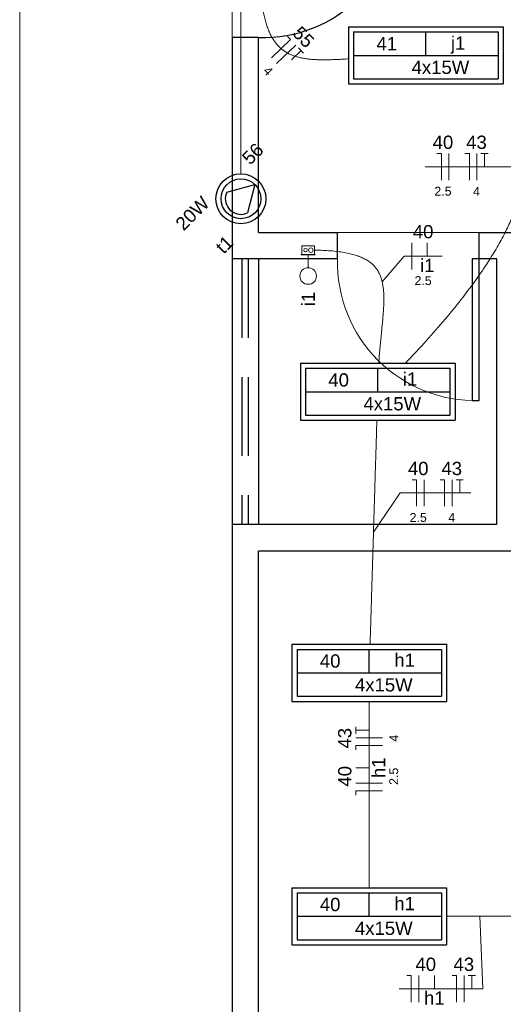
# Model space of a CAD drawing. Header units: millimetres. Extents: x -8 to 220, y -114 to 51.
# Tile 53 of 82: x 26.56 to 29.29, y 37.44 to 43. Entities that reach past the tile are written whole.
import ezdxf

# ---------------------------------------------------------------- set-up
doc = ezdxf.new("R2010")
doc.units = ezdxf.units.MM
doc.header["$MEASUREMENT"] = 0
doc.linetypes.add('HIDDEN', pattern=[0.9525, 0.635, -0.3175])
for name, color, linetype, lineweight in [('0.1', 1, 'Continuous', 9), ('EL-Condutos', 4, 'Continuous', 5), ('EL-Fios (Fase 1)', 7, 'Continuous', 5), ('EL-Fios (Neutro)', 7, 'Continuous', 5), ('EL-Fios (Retorno)', 7, 'Continuous', 5), ('EL-Fios (Terra)', 7, 'Continuous', 5), ('EL-Interruptor', 5, 'Continuous', 5), ('EL-Textos fios', 7, 'Continuous', 5), ('IFC-Caixa de passagem-Contorno', 44, 'Continuous', 5), ('Textos', 7, 'Continuous', 5)]:
    doc.layers.add(name, color=color, linetype=linetype, lineweight=lineweight)
for name, color, linetype in [('1', 1, 'Continuous'), ('Arq-parede-alta', 5, 'Continuous'), ('P-SIMBOL', 5, 'Continuous'), ('parede', 5, 'Continuous'), ('porta', 3, 'Continuous'), ('PROJEÇÃO', 6, 'HIDDEN')]:
    doc.layers.add(name, color=color, linetype=linetype)
doc.styles.add('Arial', font='arial.ttf')

msp = doc.modelspace()

# ---------------------------------------------------------------- linework, layer by layer
at = {"layer": '0.1', "color": 8}
for p, q in [((27.7598, 42.8968), (27.7598, 43.6968)), ((28.3558, 41.7968), (29.1558, 41.7968))]:
    msp.add_line(p, q, dxfattribs=at)
msp.add_lwpolyline([(26.5598, 36.4967), (26.5598, 50.4719)], dxfattribs=at)
msp.add_arc((29.1358, 41.6268), 0.7803, 178.5312, 271.4688, dxfattribs=at)
at = {"layer": '1', "color": 8}
msp.add_arc((27.9298, 43.6768), 0.7803, 268.5312, 1.4688, dxfattribs=at)
at = {"layer": 'Arq-parede-alta', "color": 8, "ltscale": 0.03}
for p, q in [((27.9098, 41.7968), (28.3558, 41.7968)), ((29.1558, 41.7968), (29.5098, 41.7968)), ((28.3558, 41.6468), (27.9098, 41.6468))]:
    msp.add_line(p, q, dxfattribs=at)
msp.add_lwpolyline([(29.2558, 40.1468), (29.2558, 41.6468)], dxfattribs=at)
at = {"layer": 'EL-Condutos', "linetype": 'Continuous'}
for points in [[(27.8098, 43.827), (27.8098, 43.7438), (27.8098, 43.6656), (27.8098, 43.5921), (27.8098, 43.523), (27.8098, 43.4578), (27.8098, 43.3963), (27.8098, 43.3381), (27.8098, 43.2829), (27.8098, 43.2303), (27.8098, 43.18), (27.8098, 43.1316), (27.8098, 43.0848), (27.8098, 43.0394), (27.8098, 42.9948), (27.8098, 42.9508), (27.8098, 42.907), (27.8098, 42.8632), (27.8098, 42.8189), (27.8098, 42.7738), (27.8098, 42.7276), (27.8098, 42.68), (27.8098, 42.6305), (27.8098, 42.5788), (27.8098, 42.5247), (27.8098, 42.4678), (27.8098, 42.4076), (27.8098, 42.344), (27.8098, 42.2765), (27.8098, 42.2048), (27.8098, 42.1286)], [(28.7403, 41.0584), (28.8591, 41.1872), (28.9631, 41.3065), (29.0533, 41.4172), (29.1307, 41.5197), (29.1964, 41.6148), (29.2513, 41.7029), (29.2964, 41.7848), (29.3328, 41.8609), (29.3614, 41.932), (29.3833, 41.9986), (29.3995, 42.0613), (29.4109, 42.1208), (29.4186, 42.1776), (29.4237, 42.2324), (29.427, 42.2857), (29.4296, 42.3382), (29.4326, 42.3905), (29.4369, 42.4432), (29.4435, 42.4968), (29.4535, 42.5521), (29.4678, 42.6095), (29.4874, 42.6698), (29.5134, 42.7335), (29.5468, 42.8012), (29.5886, 42.8735), (29.6397, 42.9511), (29.7013, 43.0345), (29.7742, 43.1244), (29.8595, 43.2213), (29.9583, 43.3259)], [(27.918, 43.2429), (27.9199, 43.1978), (27.9227, 43.1556), (27.9264, 43.1162), (27.931, 43.0794), (27.9366, 43.0453), (27.9431, 43.0136), (27.9505, 42.9844), (27.9589, 42.9576), (27.9683, 42.933), (27.9787, 42.9105), (27.9901, 42.8901), (28.0025, 42.8717), (28.016, 42.8552), (28.0305, 42.8404), (28.046, 42.8274), (28.0627, 42.816), (28.0805, 42.8062), (28.0993, 42.7978), (28.1193, 42.7907), (28.1404, 42.7849), (28.1627, 42.7803), (28.1862, 42.7767), (28.2108, 42.7742), (28.2366, 42.7725), (28.2636, 42.7717), (28.2919, 42.7716), (28.3214, 42.7722), (28.3521, 42.7733), (28.3841, 42.7748), (28.4174, 42.7767)], [(28.2249, 41.6966), (28.2726, 41.6954), (28.3164, 41.6928), (28.3566, 41.6888), (28.3932, 41.6835), (28.4263, 41.6767), (28.4563, 41.6686), (28.4831, 41.6591), (28.5069, 41.6482), (28.5279, 41.636), (28.5463, 41.6224), (28.5622, 41.6073), (28.5757, 41.591), (28.5871, 41.5732), (28.5963, 41.554), (28.6037, 41.5335), (28.6093, 41.5115), (28.6134, 41.4882), (28.6159, 41.4635), (28.6172, 41.4374), (28.6173, 41.41), (28.6165, 41.3811), (28.6147, 41.3508), (28.6123, 41.3192), (28.6093, 41.2862), (28.606, 41.2517), (28.6024, 41.2159), (28.5987, 41.1787), (28.5951, 41.1401), (28.5916, 41.1001), (28.5886, 41.0587)], [(28.578, 40.7366), (28.5762, 40.6794), (28.5746, 40.6253), (28.573, 40.5741), (28.5716, 40.5255), (28.5702, 40.4794), (28.5688, 40.4354), (28.5676, 40.3935), (28.5664, 40.3533), (28.5652, 40.3147), (28.5641, 40.2774), (28.563, 40.2412), (28.5619, 40.2059), (28.5609, 40.1712), (28.5598, 40.137), (28.5588, 40.103), (28.5578, 40.069), (28.5567, 40.0348), (28.5557, 40.0001), (28.5546, 39.9648), (28.5535, 39.9286), (28.5524, 39.8913), (28.5512, 39.8527), (28.55, 39.8125), (28.5487, 39.7706), (28.5474, 39.7266), (28.546, 39.6805), (28.5446, 39.6319), (28.543, 39.5807), (28.5414, 39.5266), (28.5396, 39.4694)], [(28.5348, 39.149), (28.5348, 39.102), (28.5348, 39.0574), (28.5348, 39.0151), (28.5348, 38.9749), (28.5348, 38.9367), (28.5348, 38.9002), (28.5348, 38.8653), (28.5348, 38.8318), (28.5348, 38.7995), (28.5348, 38.7683), (28.5348, 38.7379), (28.5348, 38.7083), (28.5348, 38.6791), (28.5348, 38.6504), (28.5348, 38.6218), (28.5348, 38.5932), (28.5348, 38.5644), (28.5348, 38.5353), (28.5348, 38.5056), (28.5348, 38.4753), (28.5348, 38.444), (28.5348, 38.4117), (28.5348, 38.3782), (28.5348, 38.3433), (28.5348, 38.3068), (28.5348, 38.2686), (28.5348, 38.2284), (28.5348, 38.1861), (28.5348, 38.1416), (28.5348, 38.0945)], [(28.9719, 37.9343), (28.9855, 37.9343), (28.9988, 37.9343), (29.012, 37.9343), (29.025, 37.9343), (29.0378, 37.9343), (29.0504, 37.9343), (29.0629, 37.9343), (29.0753, 37.9343), (29.0876, 37.9343), (29.0997, 37.9343), (29.1119, 37.9343), (29.1239, 37.9343), (29.1359, 37.9343), (29.1478, 37.9343), (29.1598, 37.9343), (29.1717, 37.9343), (29.1837, 37.9343), (29.1957, 37.9343), (29.2077, 37.9343), (29.2198, 37.9343), (29.232, 37.9343), (29.2443, 37.9343), (29.2567, 37.9343), (29.2692, 37.9343), (29.2818, 37.9343), (29.2946, 37.9343), (29.3076, 37.9343), (29.3208, 37.9343), (29.3341, 37.9343), (29.3477, 37.9343)]]:
    msp.add_spline(points, degree=3, dxfattribs=at)
at = {"layer": 'EL-Fios (Fase 1)'}
for p, q in [((28.0116, 42.7511), (28.1199, 42.8549)), ((28.9853, 42.0927), (28.9853, 42.2427)), ((29.1433, 42.0927), (29.1433, 42.2427)), ((28.7749, 41.5877), (28.7749, 41.7377)), ((28.8454, 40.2503), (28.8454, 40.4003)), ((29.0034, 40.2503), (29.0034, 40.4003)), ((28.6098, 38.9425), (28.4598, 38.9425)), ((28.6098, 38.686), (28.4598, 38.686)), ((28.8151, 37.4503), (28.8151, 37.6003)), ((29.0716, 37.4503), (29.0716, 37.6003))]:
    msp.add_line(p, q, dxfattribs=at)
at = {"layer": 'EL-Fios (Neutro)'}
for p, q in [((27.982, 42.7821), (28.0902, 42.8859)), ((28.0729, 42.9039), (28.0902, 42.8859)), ((28.9174, 42.2427), (28.9424, 42.2427)), ((28.9424, 42.0927), (28.9424, 42.2427)), ((29.0754, 42.2427), (29.1004, 42.2427)), ((29.1004, 42.0927), (29.1004, 42.2427)), ((28.7775, 40.4003), (28.8025, 40.4003)), ((28.8025, 40.2503), (28.8025, 40.4003)), ((28.9356, 40.4003), (28.9606, 40.4003)), ((28.9606, 40.2503), (28.9606, 40.4003)), ((28.6098, 38.8996), (28.4598, 38.8996)), ((28.4598, 38.8746), (28.4598, 38.8996)), ((28.6098, 38.6432), (28.4598, 38.6432)), ((28.4598, 38.6182), (28.4598, 38.6432)), ((28.7472, 37.6003), (28.7722, 37.6003)), ((28.7722, 37.4503), (28.7722, 37.6003)), ((29.0037, 37.6003), (29.0287, 37.6003)), ((29.0287, 37.4503), (29.0287, 37.6003))]:
    msp.add_line(p, q, dxfattribs=at)
at = {"layer": 'EL-Fios (Retorno)'}
for p, q in [((28.8624, 41.6627), (28.8624, 41.7377)), ((28.5348, 38.7735), (28.4598, 38.7735)), ((28.9026, 37.5253), (28.9026, 37.6003))]:
    msp.add_line(p, q, dxfattribs=at)
at = {"layer": 'EL-Fios (Terra)'}
for points in [[(28.0954, 42.7721), (28.1496, 42.824), (28.1357, 42.8384), (28.1634, 42.8096)], [(29.1861, 42.1677), (29.1861, 42.2427), (29.1661, 42.2427), (29.2061, 42.2427)], [(29.0463, 40.3253), (29.0463, 40.4003), (29.0263, 40.4003), (29.0663, 40.4003)], [(28.5348, 38.9854), (28.4598, 38.9854), (28.4598, 38.9654), (28.4598, 39.0054)], [(29.1144, 37.5253), (29.1144, 37.6003), (29.0944, 37.6003), (29.1344, 37.6003)]]:
    msp.add_lwpolyline(points, dxfattribs=at)
at = {"layer": 'EL-Interruptor'}
msp.add_line((28.1898, 41.5974), (28.1898, 41.67), dxfattribs=at)
msp.add_circle((28.1898, 41.5505), 0.0469, dxfattribs=at)
at = {"layer": 'EL-Textos fios'}
for p, q in [((28.8502, 42.1677), (29.249, 42.1677)), ((29.4175, 42.1677), (29.249, 42.1677)), ((28.6081, 41.5172), (28.7321, 41.6627)), ((28.7321, 41.6627), (28.9461, 41.6627)), ((28.5588, 40.103), (28.7104, 40.3253)), ((28.7104, 40.3253), (29.1092, 40.3253)), ((29.1598, 37.9343), (29.1773, 37.5253)), ((28.7044, 37.5253), (29.1773, 37.5253))]:
    msp.add_line(p, q, dxfattribs=at)
at = {"layer": 'IFC-Caixa de passagem-Contorno'}
for p, q in [((28.1548, 41.673), (28.1548, 41.7205)), ((28.1548, 41.7205), (28.2248, 41.7205)), ((28.2248, 41.673), (28.2248, 41.7205)), ((28.1508, 41.673), (28.2288, 41.673)), ((28.1508, 41.67), (28.1508, 41.673)), ((28.1508, 41.67), (28.2288, 41.67)), ((28.2288, 41.67), (28.2288, 41.673))]:
    msp.add_line(p, q, dxfattribs=at)
for centre, radius in [((28.1748, 41.6968), 0.00995), ((28.2048, 41.6968), 0.0125)]:
    msp.add_circle(centre, radius, dxfattribs=at)
at = {"layer": 'P-SIMBOL'}
for p, q in [((28.418, 42.958), (29.2916, 42.958)), ((28.418, 42.958), (28.418, 42.6355)), ((29.2916, 42.958), (29.2916, 42.6355)), ((28.4468, 42.9293), (29.2628, 42.9293)), ((28.4468, 42.9293), (28.4468, 42.6643)), ((28.8548, 42.7968), (28.8548, 42.9293)), ((29.2628, 42.9293), (29.2628, 42.6643)), ((28.4468, 42.7968), (29.2628, 42.7968)), ((28.4468, 42.6643), (29.2628, 42.6643)), ((28.418, 42.6355), (29.2916, 42.6355)), ((27.7299, 42.0237), (27.8893, 42.0665)), ((27.8893, 42.0665), (27.8469, 41.9067)), ((28.146, 41.058), (29.0196, 41.058)), ((28.146, 41.058), (28.146, 40.7355)), ((29.0196, 41.058), (29.0196, 40.7355)), ((28.1748, 41.0293), (28.9908, 41.0293)), ((28.1748, 41.0293), (28.1748, 40.7643)), ((28.5828, 40.8968), (28.5828, 41.0293)), ((28.9908, 41.0293), (28.9908, 40.7643)), ((28.1748, 40.8968), (28.9908, 40.8968)), ((28.1748, 40.7643), (28.9908, 40.7643)), ((28.146, 40.7355), (29.0196, 40.7355)), ((28.098, 39.4705), (28.9716, 39.4705)), ((28.098, 39.4705), (28.098, 39.148)), ((28.1268, 39.4418), (28.9428, 39.4418)), ((28.1268, 39.4418), (28.1268, 39.1768)), ((28.5348, 39.3093), (28.5348, 39.4418)), ((28.9428, 39.4418), (28.9428, 39.1768)), ((28.9716, 39.4705), (28.9716, 39.148)), ((28.1268, 39.3093), (28.9428, 39.3093)), ((28.1268, 39.1768), (28.9428, 39.1768)), ((28.098, 39.148), (28.9716, 39.148)), ((28.098, 38.0955), (28.9716, 38.0955)), ((28.098, 38.0955), (28.098, 37.773)), ((28.9716, 38.0955), (28.9716, 37.773)), ((28.1268, 38.0668), (28.9428, 38.0668)), ((28.1268, 38.0668), (28.1268, 37.8018)), ((28.5348, 37.9343), (28.5348, 38.0668)), ((28.9428, 38.0668), (28.9428, 37.8018)), ((28.1268, 37.9343), (28.9428, 37.9343)), ((28.098, 37.773), (28.9716, 37.773)), ((28.1268, 37.8018), (28.9428, 37.8018))]:
    msp.add_line(p, q, dxfattribs=at)
msp.add_lwpolyline([(27.7298, 42.0237), (27.7255, 42.0126), (27.7228, 42.001), (27.7217, 41.9892), (27.7222, 41.9773), (27.7243, 41.9656), (27.728, 41.9543), (27.7331, 41.9435), (27.7397, 41.9336), (27.7475, 41.9247), (27.7565, 41.9168), (27.7664, 41.9103), (27.7771, 41.9051), (27.7884, 41.9015), (27.8002, 41.8994), (27.812, 41.8989), (27.8239, 41.9), (27.8355, 41.9027), (27.8466, 41.9069)], dxfattribs=at)
for radius in [0.1412, 0.1125]:
    msp.add_circle((27.8098, 41.9869), radius, dxfattribs=at)
at = {"layer": 'parede', "color": 8}
for p, q in [((27.9098, 42.8968), (27.7598, 42.8968)), ((27.9098, 41.7968), (28.3558, 41.7968)), ((28.3558, 41.6468), (28.3558, 41.7968)), ((29.1558, 41.7968), (29.5098, 41.7968)), ((29.1558, 41.6468), (29.1558, 41.7968)), ((28.3558, 41.6468), (27.7598, 41.6468)), ((29.2558, 41.6468), (29.1558, 41.6468)), ((29.2558, 40.1468), (27.7598, 40.1468)), ((29.4098, 39.9968), (27.9098, 39.9968))]:
    msp.add_line(p, q, dxfattribs=at)
for points in [[(27.7598, 42.8968), (27.7598, 41.6468)], [(27.9098, 41.7968), (27.9098, 42.8968)], [(27.7598, 40.1468), (27.7598, 37.0967), (28.1598, 37.0967), (28.1598, 37.2467), (27.9098, 37.2467), (27.9098, 39.9968)]]:
    msp.add_lwpolyline(points, dxfattribs=at)
at = {"layer": 'porta', "color": 8}
for p, q in [((27.7598, 41.6468), (27.7598, 40.1468)), ((27.9098, 41.6468), (27.9098, 40.1468))]:
    msp.add_line(p, q, dxfattribs=at)
msp.add_lwpolyline([(29.1558, 40.8468), (29.1558, 41.6468), (29.1158, 41.6468), (29.1158, 40.8468)], close=True, dxfattribs=at)
at = {"layer": 'PROJEÇÃO', "color": 8, "ltscale": 0.7}
for p, q in [((27.8148, 41.6468), (27.8148, 40.1468)), ((27.8498, 41.6468), (27.8498, 40.1468))]:
    msp.add_line(p, q, dxfattribs=at)

# ---------------------------------------------------------------- texts
at = {"layer": 'EL-Textos fios', "attachment_point": 8, "line_spacing_factor": 0.6, "style": 'Arial'}
for s, insert, char_height, width, rotation in [('55', (28.136, 42.8739), 0.075, 0.233003, 313.7975), ('4', (27.9457, 42.6913), 0.05, 0.077668, 313.7975), ('43', (28.435, 38.94), 0.075, 0.233003, 90.0002), ('4', (28.6988, 38.94), 0.05, 0.077668, 90.0002), ('h1', (28.6248, 38.7735), 0.075, 0.233003, 90.0002), ('40', (28.435, 38.725), 0.075, 0.233003, 90.0002), ('2.5', (28.6988, 38.725), 0.05, 0.194131, 90.0002)]:
    msp.add_mtext(s, dxfattribs=dict(at, insert=insert, char_height=char_height, width=width, rotation=rotation))
for s, insert, char_height, width in [('40', (28.9513, 42.2674), 0.075, 0.233003), ('43', (29.1408, 42.2674), 0.075, 0.233003), ('2.5', (28.9513, 42.0037), 0.05, 0.194131), ('4', (29.1408, 42.0037), 0.05, 0.077668), ('40', (28.8391, 41.7624), 0.075, 0.233003), ('i1', (28.8624, 41.5727), 0.075, 0.163034), ('2.5', (28.8391, 41.4987), 0.05, 0.194131), ('40', (28.8115, 40.4251), 0.075, 0.233003), ('43', (29.0009, 40.4251), 0.075, 0.233003), ('2.5', (28.8115, 40.1613), 0.05, 0.194131), ('4', (29.0009, 40.1613), 0.05, 0.077668), ('40', (28.854, 37.625), 0.075, 0.233003), ('43', (29.0691, 37.625), 0.075, 0.233003), ('h1', (28.9026, 37.4353), 0.075, 0.233003)]:
    msp.add_mtext(s, dxfattribs=dict(at, insert=insert, char_height=char_height, width=width))
at = {"layer": 'Textos', "char_height": 0.075, "attachment_point": 7, "line_spacing_factor": 0.6, "style": 'Arial'}
for s, insert, width in [('41', (28.5757, 42.8253), 0.233003), ('j1', (28.9965, 42.8063), 0.163034), ('4x15W', (28.774, 42.6906), 0.652134), ('40', (28.3037, 40.9253), 0.233003), ('i1', (28.7245, 40.9311), 0.163034), ('4x15W', (28.502, 40.7906), 0.652134), ('40', (28.2557, 39.3378), 0.233003), ('h1', (28.6765, 39.3436), 0.233003), ('4x15W', (28.454, 39.2031), 0.652134), ('40', (28.2557, 37.9628), 0.233003), ('h1', (28.6765, 37.9686), 0.233003), ('4x15W', (28.454, 37.8281), 0.652134)]:
    msp.add_mtext(s, dxfattribs=dict(at, insert=insert, width=width))
at = {"layer": 'Textos', "char_height": 0.075, "line_spacing_factor": 0.6, "style": 'Arial'}
for s, insert, width, attachment_point, rotation in [('56', (27.9036, 42.2138), 0.233003, 8, 45.0001), ('20W', (27.5627, 41.8775), 0.430793, 8, 45.0001), ('t1', (27.7437, 41.7013), 0.174695, 8, 45.0001), ('i1', (28.2279, 41.4611), 0.163034, 9, 90.0002)]:
    msp.add_mtext(s, dxfattribs=dict(at, insert=insert, width=width, attachment_point=attachment_point, rotation=rotation))

doc.saveas('drawing.dxf')
